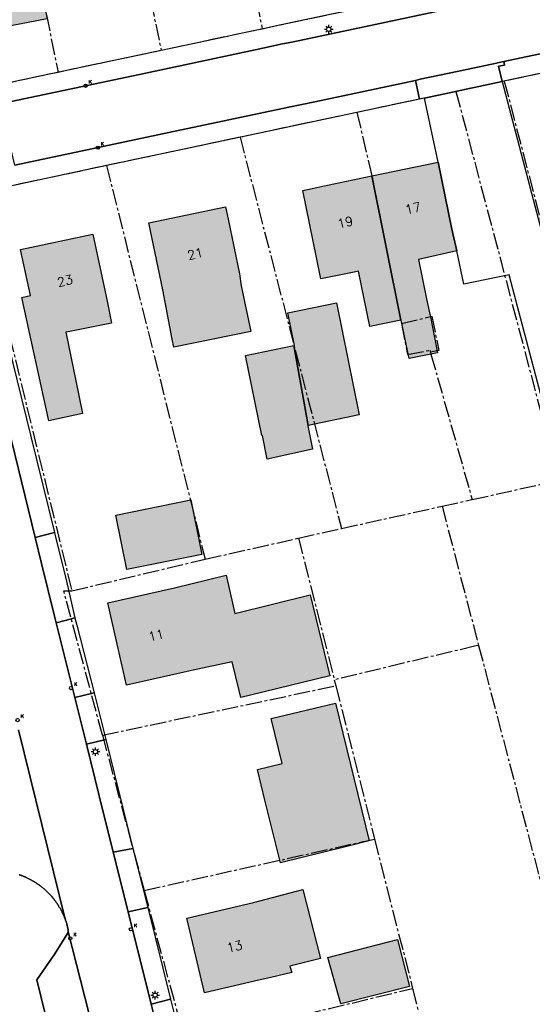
# Model space of a CAD drawing. Header units: metres. Extents: x 202952 to 203755, y 348879 to 349702.
# Tile 7 of 82: x 203040 to 203085, y 349404 to 349491. Entities that reach past the tile are written whole.
import ezdxf
from ezdxf.enums import TextEntityAlignment as Align

# ---------------------------------------------------------------- set-up
doc = ezdxf.new("R2010")
doc.units = ezdxf.units.M
doc.linetypes.add('1-200 CENTER', pattern=[4.28625, 2.8575, -0.47625, 0.47625, -0.47625])
for name, color, linetype in [('PH-BEST-BEBOUWING', 1, 'Continuous'), ('PH-BEST-BEBOUWING-ARCERING', 254, 'Continuous'), ('PH-BEST-HUISNUMMER', 7, 'Continuous'), ('PH-BEST-KADASTRALE-GRENS', 240, '1-200 CENTER'), ('PH-BEST-KOLK', 8, 'Continuous'), ('PH-BEST-LICHTMAST-HANDHAVENB', 6, 'Continuous'), ('PH-BEST-WEGDEEL', 253, 'Continuous')]:
    doc.layers.add(name, color=color, linetype=linetype)
doc.styles.add('ROMANS', font='romans.shx')

# ---------------------------------------------------------------- blocks, each defined once
blk = doc.blocks.new('*U18')
blk.add_circle((0, 0), 0.142)
at = {"ltscale": 0.05, "style": 'ROMANS'}
blk.add_text('K', height=0.3, dxfattribs=at).set_placement((0.277, 0.195))
blk = doc.blocks.new('Lichtmast 2')
at = {"flags": 128}
for points in [[(-0.5, 0), (-0.25, 0)], [(-0.35, 0.35), (-0.18, 0.18)], [(0, 0.25), (0, 0.5)], [(0.18, 0.18), (0.35, 0.35)], [(0.25, 0), (0.5, 0)], [(-0.35, -0.35), (-0.18, -0.18)], [(0, -0.5), (0, -0.25)], [(0.18, -0.18), (0.35, -0.35)]]:
    blk.add_lwpolyline(points, dxfattribs=at)
blk.add_circle((0, 0), 0.25)

msp = doc.modelspace()

# ---------------------------------------------------------------- hatches: boundary and pattern name
at = {"layer": 'PH-BEST-BEBOUWING-ARCERING'}
for points in [[(203034.264, 349500), (203033.84, 349502.3), (203034.746, 349502.467), (203036.665, 349502.822), (203036.985, 349501.285), (203037.183, 349500.338), (203037.803, 349501.44), (203039.763, 349501.849), (203040.722, 349501.112), (203041.01, 349499.505), (203040.987, 349499.5), (203042.725, 349490.877), (203036.18, 349489.6), (203034.377, 349499.389)], [(203073.694, 349464.456), (203071.173, 349477.093), (203076.97, 349478.3), (203078.19, 349472.43), (203078.61, 349470.536), (203075.242, 349469.783), (203075.995, 349466.179), (203076.246, 349464.975), (203076.278, 349464.889), (203076.924, 349461.591), (203074.426, 349461.098), (203073.745, 349464.466)], [(203066.33, 349469.96), (203065.11, 349475.83), (203067.831, 349476.397), (203071.173, 349477.093), (203073.694, 349464.456), (203070.998, 349463.907), (203069.992, 349468.738), (203069.621, 349468.663), (203066.704, 349468.07)], [(203052.84, 349467.12), (203051.62, 349472.99), (203058.34, 349474.39), (203058.567, 349473.296), (203059.56, 349468.52), (203059.731, 349467.472), (203060.571, 349463.47), (203053.807, 349462.08), (203053.657, 349462.793), (203053.455, 349463.865)], [(203045.808, 349456.289), (203042.86, 349455.64), (203040.49, 349466.44), (203041.26, 349466.61), (203040.37, 349470.65), (203046.72, 349472), (203047.97, 349466.13), (203048.362, 349464.205), (203044.702, 349463.47), (203044.346, 349463.399), (203045.221, 349459.144)], [(203064.332, 349462.225), (203064.39, 349462.237), (203063.81, 349465.099), (203068.082, 349465.963), (203070.068, 349456.149), (203065.591, 349455.211)], [(203065.591, 349455.211), (203065.556, 349455.204), (203065.962, 349453.148), (203062.003, 349452.287), (203061.587, 349454.344), (203061.535, 349454.334), (203060.11, 349461.371), (203064.332, 349462.225)], [(203048.733, 349447.362), (203055.31, 349448.696), (203056.276, 349443.932), (203049.699, 349442.598)], [(203055.52, 349433.79), (203055.234, 349433.725), (203049.67, 349432.46), (203048.792, 349436.319), (203048.03, 349439.67), (203053.88, 349441), (203058.396, 349442.116), (203059.176, 349438.75), (203065.769, 349440.387), (203067.501, 349433.297), (203060.547, 349431.585), (203059.683, 349431.372), (203059.532, 349431.994), (203058.92, 349434.509)], [(203068.98, 349418.33), (203063.15, 349416.9), (203061.801, 349422.388), (203061.14, 349425.08), (203063.302, 349425.61), (203062.334, 349429.56), (203067.976, 349430.882), (203070.938, 349418.81)], [(203061.385, 349406.64), (203056.49, 349405.5), (203054.97, 349412.05), (203060.81, 349413.41), (203065.114, 349414.561), (203066.658, 349408.515), (203063.987, 349407.842), (203064.143, 349407.272), (203062.33, 349406.86)], [(203068.446, 349404.527), (203067.31, 349408.612), (203073.408, 349410.169), (203074.457, 349406.062)]]:
    msp.add_hatch(color=256, dxfattribs=at).paths.add_polyline_path(points)

# ---------------------------------------------------------------- linework, layer by layer
at = {"layer": 'PH-BEST-BEBOUWING'}
for points in [[(203034.264, 349500), (203033.84, 349502.3), (203034.746, 349502.467), (203036.665, 349502.822), (203036.985, 349501.285), (203037.183, 349500.338), (203037.803, 349501.44), (203039.763, 349501.849), (203040.722, 349501.112), (203041.01, 349499.505), (203040.987, 349499.5), (203042.725, 349490.877), (203036.18, 349489.6), (203034.377, 349499.389), (203034.264, 349500)], [(203073.694, 349464.456), (203071.173, 349477.093), (203076.97, 349478.3), (203078.19, 349472.43), (203078.61, 349470.536), (203075.242, 349469.783), (203075.995, 349466.179), (203076.246, 349464.975), (203076.278, 349464.889), (203076.924, 349461.591), (203074.426, 349461.098), (203073.745, 349464.466), (203073.694, 349464.456)], [(203066.33, 349469.96), (203065.11, 349475.83), (203067.831, 349476.397), (203071.173, 349477.093), (203073.694, 349464.456), (203070.998, 349463.907), (203069.992, 349468.738), (203069.621, 349468.663), (203066.704, 349468.07), (203066.33, 349469.96)], [(203052.84, 349467.12), (203051.62, 349472.99), (203058.34, 349474.39), (203058.567, 349473.296), (203059.56, 349468.52), (203059.731, 349467.472), (203060.571, 349463.47), (203053.807, 349462.08), (203053.657, 349462.793), (203053.455, 349463.865), (203052.84, 349467.12)], [(203045.808, 349456.289), (203042.86, 349455.64), (203040.49, 349466.44), (203041.26, 349466.61), (203040.37, 349470.65), (203046.72, 349472), (203047.97, 349466.13), (203048.362, 349464.205), (203044.702, 349463.47), (203044.346, 349463.399), (203045.221, 349459.144), (203045.808, 349456.289)], [(203064.332, 349462.225), (203064.39, 349462.237), (203063.81, 349465.099), (203068.082, 349465.963), (203070.068, 349456.149), (203065.591, 349455.211), (203064.332, 349462.225)], [(203065.591, 349455.211), (203065.556, 349455.204), (203065.962, 349453.148), (203062.003, 349452.287), (203061.587, 349454.344), (203061.535, 349454.334), (203060.11, 349461.371), (203064.332, 349462.225), (203065.591, 349455.211)], [(203048.733, 349447.362), (203055.31, 349448.696), (203056.276, 349443.932), (203049.699, 349442.598), (203048.733, 349447.362)], [(203055.52, 349433.79), (203055.234, 349433.725), (203049.67, 349432.46), (203048.792, 349436.319), (203048.03, 349439.67), (203053.88, 349441), (203058.396, 349442.116), (203059.176, 349438.75), (203065.769, 349440.387), (203067.501, 349433.297), (203060.547, 349431.585), (203059.683, 349431.372), (203059.532, 349431.994), (203058.92, 349434.509), (203055.52, 349433.79)], [(203068.98, 349418.33), (203063.15, 349416.9), (203061.801, 349422.388), (203061.14, 349425.08), (203063.302, 349425.61), (203062.334, 349429.56), (203067.976, 349430.882), (203070.938, 349418.81), (203068.98, 349418.33)], [(203061.385, 349406.64), (203056.49, 349405.5), (203054.97, 349412.05), (203060.81, 349413.41), (203065.114, 349414.561), (203066.658, 349408.515), (203063.987, 349407.842), (203064.143, 349407.272), (203062.33, 349406.86), (203061.385, 349406.64)], [(203068.446, 349404.527), (203067.31, 349408.612), (203073.408, 349410.169), (203074.457, 349406.062), (203068.446, 349404.527)]]:
    msp.add_lwpolyline(points, close=True, dxfattribs=at)
at = {"layer": 'PH-BEST-KADASTRALE-GRENS', "ltscale": 0.5}
for p, q in [((203046.091, 349519.751), (203052.699, 349488.118)), ((203037.152, 349518.528), (203043.668, 349486.199)), ((203061.561, 349490), (203070.421, 349491.883)), ((203052.699, 349488.118), (203061.561, 349490)), ((203043.668, 349486.199), (203052.699, 349488.118)), ((203092.829, 349487.537), (203082.776, 349485.402)), ((203036.454, 349484.668), (203043.668, 349486.199)), ((203082.776, 349485.402), (203078.538, 349484.503)), ((203078.538, 349484.503), (203069.867, 349482.661)), ((203078.538, 349484.503), (203087.56, 349450.417)), ((203069.867, 349482.661), (203059.62, 349480.485)), ((203059.62, 349480.485), (203047.921, 349478.001)), ((203059.62, 349480.485), (203068.513, 349446.199)), ((203047.921, 349478.001), (203038.943, 349476.094)), ((203047.921, 349478.001), (203056.561, 349443.5)), ((203036.367, 349475.552), (203044.88, 349440.735)), ((203073.694, 349464.456), (203073.753, 349464.163)), ((203076.303, 349461.641), (203076.347, 349461.486)), ((203076.347, 349461.486), (203079.955, 349448.735)), ((203079.955, 349448.735), (203087.56, 349450.417)), ((203077.319, 349448.152), (203079.955, 349448.735)), ((203068.513, 349446.199), (203077.319, 349448.152)), ((203077.319, 349448.152), (203080.517, 349435.957)), ((203064.732, 349445.355), (203068.513, 349446.199)), ((203056.561, 349443.5), (203064.732, 349445.355)), ((203064.732, 349445.355), (203067.877, 349432.926)), ((203044.88, 349440.735), (203056.561, 349443.5)), ((203080.517, 349435.957), (203091.488, 349394.122)), ((203067.877, 349432.926), (203068.007, 349432.414)), ((203047.557, 349428.083), (203068.007, 349432.414)), ((203068.007, 349432.414), (203071.407, 349418.985)), ((203047.557, 349428.083), (203051.213, 349414.469)), ((203051.213, 349414.469), (203071.407, 349418.985)), ((203071.407, 349418.985), (203074.735, 349405.884)), ((203051.213, 349414.469), (203054.847, 349401.112)), ((203054.847, 349401.112), (203074.735, 349405.884)), ((203074.735, 349405.884), (203076.886, 349397.413))]:
    msp.add_line(p, q, dxfattribs=at)
for points in [[(203055.039, 349521.055), (203055.549, 349517.52), (203058.474, 349505.03), (203061.561, 349490)], [(203082.776, 349485.402), (203091.663, 349451.319), (203096.146, 349447.024), (203100.622, 349448.018)], [(203069.867, 349482.661), (203071.189, 349477.011), (203073.694, 349464.456)], [(203073.753, 349464.163), (203076.418, 349464.791), (203077.04, 349461.797), (203076.303, 349461.641)], [(203073.753, 349464.163), (203074.297, 349461.436), (203076.253, 349461.818), (203076.303, 349461.641)], [(203047.557, 349428.083), (203044.171, 349440.745), (203044.88, 349440.735)], [(203080.517, 349435.957), (203080.286, 349435.903), (203074.02, 349434.414), (203067.877, 349432.926)]]:
    msp.add_lwpolyline(points, dxfattribs=at)
at = {"layer": 'PH-BEST-WEGDEEL'}
for points in [[(203036.454, 349484.668), (203042.785, 349486.013), (203058.238, 349489.296), (203059.276, 349489.516), (203062.054, 349490.106), (203062.811, 349490.267), (203064.198, 349490.562), (203101.708, 349498.53)], [(203103.27, 349497.129), (203064.703, 349488.945), (203063.83, 349488.76), (203063.353, 349488.659), (203061.603, 349488.288), (203060.949, 349488.149), (203051.205, 349486.081), (203038.605, 349483.408)], [(203104.694, 349491.772), (203082.731, 349487.116), (203082.19, 349487.001), (203082.091, 349486.979), (203078.638, 349486.247), (203075.403, 349485.561), (203074.984, 349485.472), (203066.162, 349483.602), (203063.893, 349483.121), (203053.366, 349480.889), (203039.871, 349478.028), (203038.605, 349483.408), (203038.605, 349483.408), (203051.205, 349486.081), (203060.949, 349488.149), (203061.603, 349488.288), (203063.353, 349488.659), (203063.83, 349488.76), (203064.703, 349488.945), (203103.27, 349497.129)], [(203039.871, 349478.028), (203053.366, 349480.889), (203063.893, 349483.121), (203066.162, 349483.602), (203074.984, 349485.472), (203074.984, 349485.472), (203075.352, 349483.825), (203066.544, 349481.955), (203062.834, 349481.167), (203045.595, 349477.507), (203038.943, 349476.094)], [(203036.778, 349472.454), (203041.309, 349454.13), (203043.357, 349445.847), (203041.659, 349445.413), (203041.659, 349445.413), (203035.14, 349472)], [(203035.14, 349472), (203041.659, 349445.413), (203042.222, 349443.143), (203043.372, 349438.502), (203043.517, 349437.919), (203045.141, 349431.383), (203046.16, 349427.282), (203047.638, 349421.336), (203048.07, 349419.6), (203048.512, 349417.828), (203049.819, 349412.592), (203051.836, 349404.51), (203051.836, 349404.51), (203052.768, 349400.776)], [(203047.097, 349400.875), (203044.555, 349410.836), (203044.556, 349410.855), (203044.557, 349410.874), (203044.558, 349410.893), (203044.559, 349410.912), (203044.559, 349410.932), (203044.559, 349410.951), (203044.56, 349410.97), (203044.561, 349410.989), (203044.561, 349411.008), (203044.561, 349411.027), (203044.561, 349411.046), (203044.561, 349411.065), (203044.51, 349411.27), (203044.495, 349411.329), (203044.479, 349411.389), (203044.462, 349411.448), (203044.445, 349411.507), (203044.427, 349411.566), (203044.409, 349411.625), (203044.391, 349411.684), (203044.372, 349411.742), (203044.352, 349411.8), (203044.332, 349411.858), (203044.311, 349411.916), (203044.289, 349411.974), (203040.211, 349428.547)], [(203040.211, 349428.547), (203044.289, 349411.974), (203044.267, 349412.032), (203044.245, 349412.089), (203044.222, 349412.146), (203044.198, 349412.203), (203044.174, 349412.259), (203044.149, 349412.315), (203044.124, 349412.371), (203044.098, 349412.427), (203044.072, 349412.483), (203044.045, 349412.538), (203044.018, 349412.593), (203043.99, 349412.648), (203043.962, 349412.703), (203043.933, 349412.757), (203043.904, 349412.811), (203043.874, 349412.865), (203043.844, 349412.918), (203043.813, 349412.971), (203043.781, 349413.024), (203043.749, 349413.077), (203043.717, 349413.129), (203043.684, 349413.181), (203043.651, 349413.233), (203043.617, 349413.284), (203043.583, 349413.335), (203043.548, 349413.386), (203043.513, 349413.436), (203043.477, 349413.486), (203043.441, 349413.536), (203043.404, 349413.585), (203043.367, 349413.634), (203043.33, 349413.683), (203043.292, 349413.731), (203043.254, 349413.779), (203043.214, 349413.827), (203043.175, 349413.874), (203043.135, 349413.921), (203043.095, 349413.967), (203043.054, 349414.013), (203043.013, 349414.059), (203042.971, 349414.104), (203042.929, 349414.149), (203042.887, 349414.193), (203042.844, 349414.237), (203042.801, 349414.281), (203042.757, 349414.324), (203042.713, 349414.367), (203042.669, 349414.41), (203042.624, 349414.452), (203042.579, 349414.494), (203042.533, 349414.535), (203042.487, 349414.576), (203042.441, 349414.616), (203042.394, 349414.656), (203042.347, 349414.695), (203042.299, 349414.734), (203042.251, 349414.773), (203042.203, 349414.811), (203042.155, 349414.849), (203042.106, 349414.886), (203042.057, 349414.922), (203042.007, 349414.958), (203041.957, 349414.994), (203041.907, 349415.029), (203041.856, 349415.064), (203041.805, 349415.099), (203041.754, 349415.133), (203041.702, 349415.166), (203041.65, 349415.199), (203041.598, 349415.231), (203041.545, 349415.263), (203041.492, 349415.295), (203041.439, 349415.326), (203041.386, 349415.356), (203041.332, 349415.386), (203041.278, 349415.415), (203041.224, 349415.444), (203041.169, 349415.473), (203041.114, 349415.501), (203041.059, 349415.528), (203041.004, 349415.555), (203040.948, 349415.581), (203040.892, 349415.607), (203040.836, 349415.632), (203040.78, 349415.657), (203040.724, 349415.681), (203040.667, 349415.705), (203040.61, 349415.728), (203040.553, 349415.751), (203040.495, 349415.773), (203040.438, 349415.795), (203040.38, 349415.816), (203040.322, 349415.836), (203040.264, 349415.856)], [(203040.264, 349415.856), (203040.322, 349415.836), (203040.38, 349415.816), (203040.438, 349415.795), (203040.495, 349415.773), (203040.553, 349415.751), (203040.61, 349415.728), (203040.667, 349415.705), (203040.724, 349415.681), (203040.78, 349415.657), (203040.836, 349415.632), (203040.892, 349415.607), (203040.948, 349415.581), (203041.004, 349415.555), (203041.059, 349415.528), (203041.114, 349415.501), (203041.169, 349415.473), (203041.224, 349415.444), (203041.278, 349415.415), (203041.332, 349415.386), (203041.386, 349415.356), (203041.439, 349415.326), (203041.492, 349415.295), (203041.545, 349415.263), (203041.598, 349415.231), (203041.65, 349415.199), (203041.702, 349415.166), (203041.754, 349415.133), (203041.805, 349415.099), (203041.856, 349415.064), (203041.907, 349415.029), (203041.957, 349414.994), (203042.007, 349414.958), (203042.057, 349414.922), (203042.106, 349414.886), (203042.155, 349414.849), (203042.203, 349414.811), (203042.251, 349414.773), (203042.299, 349414.734), (203042.347, 349414.695), (203042.394, 349414.656), (203042.441, 349414.616), (203042.487, 349414.576), (203042.533, 349414.535), (203042.579, 349414.494), (203042.624, 349414.452), (203042.669, 349414.41), (203042.713, 349414.367), (203042.757, 349414.324), (203042.801, 349414.281), (203042.844, 349414.237), (203042.887, 349414.193), (203042.929, 349414.149), (203042.971, 349414.104), (203043.013, 349414.059), (203043.054, 349414.013), (203043.095, 349413.967), (203043.135, 349413.921), (203043.175, 349413.874), (203043.214, 349413.827), (203043.254, 349413.779), (203043.292, 349413.731), (203043.33, 349413.683), (203043.367, 349413.634), (203043.404, 349413.585), (203043.441, 349413.536), (203043.477, 349413.486), (203043.513, 349413.436), (203043.548, 349413.386), (203043.583, 349413.335), (203043.617, 349413.284), (203043.651, 349413.233), (203043.684, 349413.181), (203043.717, 349413.129), (203043.749, 349413.077), (203043.781, 349413.024), (203043.813, 349412.971), (203043.844, 349412.918), (203043.874, 349412.865), (203043.904, 349412.811), (203043.933, 349412.757), (203043.962, 349412.703), (203043.99, 349412.648), (203044.018, 349412.593), (203044.045, 349412.538), (203044.072, 349412.483), (203044.098, 349412.427), (203044.124, 349412.371), (203044.149, 349412.315), (203044.174, 349412.259), (203044.198, 349412.203), (203044.222, 349412.146), (203044.245, 349412.089), (203044.267, 349412.032), (203044.289, 349411.974), (203044.311, 349411.916), (203044.332, 349411.858), (203044.352, 349411.8), (203044.372, 349411.742), (203044.391, 349411.684), (203044.409, 349411.625), (203044.427, 349411.566), (203044.445, 349411.507), (203044.462, 349411.448), (203044.479, 349411.389), (203044.495, 349411.329), (203044.51, 349411.27), (203044.561, 349411.065), (203044.561, 349411.046), (203044.561, 349411.027), (203044.561, 349411.008), (203044.561, 349410.989), (203044.56, 349410.97), (203044.559, 349410.951), (203044.559, 349410.932), (203044.559, 349410.912), (203044.558, 349410.893), (203044.557, 349410.874), (203044.556, 349410.855), (203044.555, 349410.836), (203044.548, 349410.816), (203044.54, 349410.795), (203044.532, 349410.775), (203044.524, 349410.755), (203044.515, 349410.736), (203044.506, 349410.716), (203043.394, 349408.909), (203041.799, 349406.632), (203043.753, 349398.772)]]:
    msp.add_lwpolyline(points, dxfattribs=at)
for points in [[(203082.597, 349485.364), (203082.263, 349486.708), (203082.797, 349486.804), (203082.731, 349487.116), (203104.694, 349491.772), (203108.793, 349492.641), (203114.729, 349493.9), (203124.68, 349496.01), (203126.09, 349496.32), (203126.116, 349496.169), (203126.38, 349494.66), (203120.103, 349493.327), (203110.593, 349491.308), (203104.019, 349489.912), (203082.597, 349485.364)], [(203082.597, 349485.364), (203075.784, 349483.917), (203075.352, 349483.825), (203074.984, 349485.472), (203075.403, 349485.561), (203078.638, 349486.247), (203082.091, 349486.979), (203082.19, 349487.001), (203082.731, 349487.116), (203082.797, 349486.804), (203082.263, 349486.708), (203082.597, 349485.364)], [(203089.659, 349444.76), (203087.969, 349450.389), (203083.51, 349467.207), (203083.197, 349468.439), (203079.23, 349467.601), (203078.61, 349470.536), (203078.19, 349472.43), (203076.97, 349478.3), (203075.784, 349483.917), (203082.597, 349485.364), (203086.643, 349469.918), (203087.038, 349468.226), (203091.605, 349451.301), (203095.349, 349448.249), (203095.837, 349446.536), (203089.659, 349444.76)], [(203043.517, 349437.919), (203043.372, 349438.502), (203042.222, 349443.143), (203041.659, 349445.413), (203043.357, 349445.847), (203043.461, 349445.429), (203044.316, 349441.973), (203045.156, 349438.373), (203044.289, 349438.133), (203043.517, 349437.919)], [(203043.517, 349437.919), (203044.289, 349438.133), (203045.156, 349438.373), (203045.324, 349437.716), (203046.849, 349431.788), (203045.141, 349431.383), (203043.517, 349437.919)], [(203046.16, 349427.282), (203045.141, 349431.383), (203046.849, 349431.788), (203047.866, 349427.701), (203046.16, 349427.282)], [(203048.07, 349419.6), (203047.638, 349421.336), (203046.16, 349427.282), (203047.866, 349427.701), (203049.403, 349421.468), (203050.228, 349418.143), (203048.512, 349417.828), (203048.07, 349419.6)], [(203048.512, 349417.828), (203050.228, 349418.143), (203051.526, 349412.974), (203049.819, 349412.592), (203048.512, 349417.828)], [(203049.819, 349412.592), (203051.526, 349412.974), (203053.519, 349404.948), (203051.836, 349404.51), (203049.819, 349412.592)], [(203045.066, 349393.495), (203043.753, 349398.772), (203041.799, 349406.632), (203043.394, 349408.909), (203044.506, 349410.716), (203044.515, 349410.736), (203044.524, 349410.755), (203044.532, 349410.775), (203044.54, 349410.795), (203044.548, 349410.816), (203044.555, 349410.836), (203047.097, 349400.875), (203047.861, 349397.806), (203048.692, 349394.468), (203045.066, 349393.495)], [(203054.453, 349401.221), (203054.643, 349400.455), (203055.582, 349396.679), (203053.889, 349396.288), (203053.183, 349399.115), (203052.768, 349400.776), (203051.836, 349404.51), (203053.519, 349404.948), (203054.453, 349401.221)]]:
    msp.add_lwpolyline(points, close=True, dxfattribs=at)

# ---------------------------------------------------------------- block references
at = {"layer": 'PH-BEST-KOLK'}
for p in [(203046.08, 349484.994), (203047.153, 349479.572), (203044.807, 349432.213), (203040.123, 349429.409), (203050.053, 349411.07), (203044.744, 349410.277)]:
    msp.add_blockref('*U18', p, dxfattribs=at)
at = {"layer": 'PH-BEST-LICHTMAST-HANDHAVENB', "xscale": 0.75, "yscale": 0.75, "zscale": 0.75}
for p in [(203067.39, 349489.948), (203046.95, 349426.639), (203052.18, 349405.301)]:
    msp.add_blockref('Lichtmast 2', p, dxfattribs=at)

# ---------------------------------------------------------------- texts
at = {"layer": 'PH-BEST-HUISNUMMER', "style": 'ROMANS'}
for s, p in [('17', (203074.77, 349474.267)), ('19', (203068.84, 349473.032)), ('21', (203055.692, 349470.263)), ('23', (203044.286, 349467.904)), ('11', (203052.263, 349436.841)), ('13', (203059.139, 349409.569))]:
    msp.add_text(s, height=0.8, rotation=13.5, dxfattribs=at).set_placement(p, align=Align.MIDDLE_CENTER)

doc.saveas('drawing.dxf')
